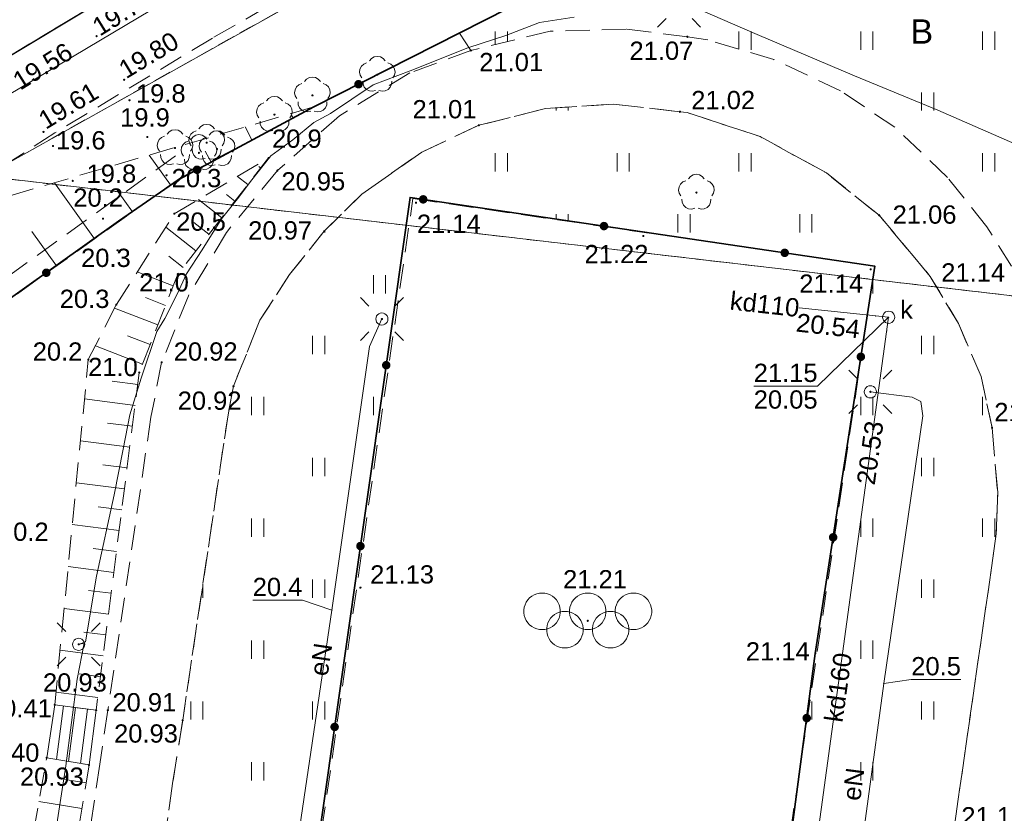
# Model space of a CAD drawing. Extents: x 7395144 to 7395446, y 6007497 to 6007827.
# Tile 42 of 62: x 7395255 to 7395296, y 6007744 to 6007776. Entities that reach past the tile are written whole.
import ezdxf
from ezdxf.enums import TextEntityAlignment as Align

# ---------------------------------------------------------------- set-up
doc = ezdxf.new("R2010")
doc.units = 0
doc.header["$PDSIZE"] = 0.75
for name, pattern in [('PRZER1-1', [2, 1, -1]), ('PRZER2-1', [3, 2, -1]), ('PRZER3-1', [4, 3, -1])]:
    doc.linetypes.add(name, pattern=pattern)
doc.layers.get('0').update_dxf_attribs({"linetype": 'CONTINUOUS', "lineweight": 13})
for name, color, linetype, lineweight in [('GESDZI', 7, 'CONTINUOUS', 18), ('GSLKOG', 7, 'CONTINUOUS', 35), ('GSLKRW', 7, 'CONTINUOUS', 25), ('GSLTZI', 7, 'PRZER2-1', 18), ('GSPWPN', 7, 'CONTINUOUS', 13), ('GSPWPN_O', 7, 'CONTINUOUS', 13), ('GSPWPS', 7, 'CONTINUOUS', 13), ('GSPWPS_O', 7, 'CONTINUOUS', 13), ('GSSKOA', 7, 'PRZER3-1', 18), ('GSSKOD', 7, 'PRZER2-1', 18), ('GSSSCK', 7, 'CONTINUOUS', 18), ('GSSSPS', 7, 'PRZER2-1', 18), ('GSSUTR', 7, 'PRZER2-1', 18), ('GSSZSN', 7, 'PRZER2-1', 18), ('GULSPR', 7, 'CONTINUOUS', 18), ('GUPELA', 7, 'CONTINUOUS', 18), ('GUPPRZ', 7, 'CONTINUOUS', 18), ('GUPPRZ_O', 7, 'CONTINUOUS', 18)]:
    doc.layers.add(name, color=color, linetype=linetype, lineweight=lineweight)
for name, color, linetype, lineweight, true_color in [('GESUZY', 7, 'PRZER1-1', 18, 0x008000), ('GESUZY_O', 7, 'PRZER1-1', 18, 0x008000), ('GSPRDL', 7, 'CONTINUOUS', 18, 0x008000), ('GULEPR', 1, 'CONTINUOUS', 18, 0xff0000), ('GULEPR_O', 1, 'CONTINUOUS', 18, 0xff0000), ('GULKPR', 7, 'CONTINUOUS', 18, 0x803300), ('GULKPR_O', 7, 'CONTINUOUS', 18, 0x803300), ('GUPKSD', 7, 'CONTINUOUS', 18, 0x803300), ('GUPKSD_O', 7, 'CONTINUOUS', 18, 0x803300)]:
    doc.layers.add(name, color=color, linetype=linetype, lineweight=lineweight, true_color=true_color)
doc.styles.add('GEO-INFO', font='arial.ttf')
pattern_1 = [(90, (7390000, 6000000), (-2.5, 2.5), [0.75, -4.25]), (90, (7390000.5, 6000000), (-2.5, 2.5), [0.75, -4.25])]

# ---------------------------------------------------------------- blocks, each defined once
blk = doc.blocks.new('KOLO')
blk.add_hatch(color=0).paths.add_polyline_path([(-0.5, 0), (-0.482963, -0.12941), (-0.433013, -0.25), (-0.353553, -0.353553), (-0.25, -0.433013), (-0.12941, -0.482963), (0, -0.5), (0.12941, -0.482963), (0.25, -0.433013), (0.353553, -0.353553), (0.433013, -0.25), (0.482963, -0.12941), (0.5, 0), (0.482963, 0.12941), (0.433013, 0.25), (0.353553, 0.353553), (0.25, 0.433013), (0.12941, 0.482963), (0, 0.5), (-0.12941, 0.482963), (-0.25, 0.433013), (-0.353553, 0.353553), (-0.433013, 0.25), (-0.482963, 0.12941)])
blk = doc.blocks.new('BUBS05')
at = {"color": 0}
for points in [[(-3.75, 2.25), (-3.526437, 2.233246), (-3.307867, 2.183359), (-3.099174, 2.101453), (-2.90502, 1.989358), (-2.729741, 1.849578), (-2.577253, 1.685235), (-2.450962, 1.5), (-2.353689, 1.298012), (-2.287608, 1.083781), (-2.254194, 0.862095), (-2.254194, 0.637905), (-2.287608, 0.416219), (-2.353689, 0.201988), (-2.450962, 0), (-2.577253, -0.185235), (-2.729741, -0.349578), (-2.90502, -0.489358), (-3.099174, -0.601453), (-3.307867, -0.683359), (-3.526437, -0.733246), (-3.75, -0.75), (-3.973563, -0.733246), (-4.192133, -0.683359), (-4.400826, -0.601453), (-4.59498, -0.489358), (-4.770259, -0.349578), (-4.922747, -0.185235), (-5.049038, 0), (-5.146311, 0.201988), (-5.212392, 0.416219), (-5.245806, 0.637905), (-5.245806, 0.862095), (-5.212392, 1.083781), (-5.146311, 1.298012), (-5.049038, 1.5), (-4.922747, 1.685235), (-4.770259, 1.849578), (-4.59498, 1.989358), (-4.400826, 2.101453), (-4.192133, 2.183359), (-3.973563, 2.233246)], [(0, 2.25), (0.223563, 2.233246), (0.442133, 2.183359), (0.650826, 2.101453), (0.84498, 1.989358), (1.020259, 1.849578), (1.172747, 1.685235), (1.299038, 1.5), (1.396311, 1.298012), (1.462392, 1.083781), (1.495806, 0.862095), (1.495806, 0.637905), (1.462392, 0.416219), (1.396311, 0.201988), (1.299038, 0), (1.172747, -0.185235), (1.020259, -0.349578), (0.84498, -0.489358), (0.650826, -0.601453), (0.442133, -0.683359), (0.223563, -0.733246), (0, -0.75), (-0.223563, -0.733246), (-0.442133, -0.683359), (-0.650826, -0.601453), (-0.84498, -0.489358), (-1.020259, -0.349578), (-1.172747, -0.185235), (-1.299038, 0), (-1.396311, 0.201988), (-1.462392, 0.416219), (-1.495806, 0.637905), (-1.495806, 0.862095), (-1.462392, 1.083781), (-1.396311, 1.298012), (-1.299038, 1.5), (-1.172747, 1.685235), (-1.020259, 1.849578), (-0.84498, 1.989358), (-0.650826, 2.101453), (-0.442133, 2.183359), (-0.223563, 2.233246)], [(3.75, 2.25), (3.973563, 2.233246), (4.192133, 2.183359), (4.400826, 2.101453), (4.59498, 1.989358), (4.770259, 1.849578), (4.922747, 1.685235), (5.049038, 1.5), (5.146311, 1.298012), (5.212392, 1.083781), (5.245806, 0.862095), (5.245806, 0.637905), (5.212392, 0.416219), (5.146311, 0.201988), (5.049038, 0), (4.922747, -0.185235), (4.770259, -0.349578), (4.59498, -0.489358), (4.400826, -0.601453), (4.192133, -0.683359), (3.973563, -0.733246), (3.75, -0.75), (3.526437, -0.733246), (3.307867, -0.683359), (3.099174, -0.601453), (2.90502, -0.489358), (2.729741, -0.349578), (2.577253, -0.185235), (2.450962, 0), (2.353689, 0.201988), (2.287608, 0.416219), (2.254194, 0.637905), (2.254194, 0.862095), (2.287608, 1.083781), (2.353689, 1.298012), (2.450962, 1.5), (2.577253, 1.685235), (2.729741, 1.849578), (2.90502, 1.989358), (3.099174, 2.101453), (3.307867, 2.183359), (3.526437, 2.233246)], [(-1.875, 0.75), (-1.651437, 0.733246), (-1.432867, 0.683359), (-1.224174, 0.601453), (-1.03002, 0.489358), (-0.854741, 0.349578), (-0.702253, 0.185235), (-0.575962, 0), (-0.478689, -0.201988), (-0.412608, -0.416219), (-0.379194, -0.637905), (-0.379194, -0.862095), (-0.412608, -1.083781), (-0.478689, -1.298012), (-0.575962, -1.5), (-0.702253, -1.685235), (-0.854741, -1.849578), (-1.03002, -1.989358), (-1.224174, -2.101453), (-1.432867, -2.183359), (-1.651437, -2.233246), (-1.875, -2.25), (-2.098563, -2.233246), (-2.317133, -2.183359), (-2.525826, -2.101453), (-2.71998, -1.989358), (-2.895259, -1.849578), (-3.047747, -1.685235), (-3.174038, -1.5), (-3.271311, -1.298012), (-3.337392, -1.083781), (-3.370806, -0.862095), (-3.370806, -0.637905), (-3.337392, -0.416219), (-3.271311, -0.201988), (-3.174038, 0), (-3.047747, 0.185235), (-2.895259, 0.349578), (-2.71998, 0.489358), (-2.525826, 0.601453), (-2.317133, 0.683359), (-2.098563, 0.733246)], [(1.875, 0.75), (2.098563, 0.733246), (2.317133, 0.683359), (2.525826, 0.601453), (2.71998, 0.489358), (2.895259, 0.349578), (3.047747, 0.185235), (3.174038, 0), (3.271311, -0.201988), (3.337392, -0.416219), (3.370806, -0.637905), (3.370806, -0.862095), (3.337392, -1.083781), (3.271311, -1.298012), (3.174038, -1.5), (3.047747, -1.685235), (2.895259, -1.849578), (2.71998, -1.989358), (2.525826, -2.101453), (2.317133, -2.183359), (2.098563, -2.233246), (1.875, -2.25), (1.651437, -2.233246), (1.432867, -2.183359), (1.224174, -2.101453), (1.03002, -1.989358), (0.854741, -1.849578), (0.702253, -1.685235), (0.575962, -1.5), (0.478689, -1.298012), (0.412608, -1.083781), (0.379194, -0.862095), (0.379194, -0.637905), (0.412608, -0.416219), (0.478689, -0.201988), (0.575962, 0), (0.702253, 0.185235), (0.854741, 0.349578), (1.03002, 0.489358), (1.224174, 0.601453), (1.432867, 0.683359), (1.651437, 0.733246)]]:
    blk.add_lwpolyline(points, close=True, dxfattribs=at)
blk = doc.blocks.new('SPDLP')
blk.add_hatch(color=0).paths.add_polyline_path([(0, -0.09), (0.027812, -0.085595), (0.052901, -0.072812), (0.072812, -0.052901), (0.085595, -0.027812), (0.09, 0), (0.085595, 0.027812), (0.072812, 0.052901), (0.052901, 0.072812), (0.027812, 0.085595), (0, 0.09), (-0.027812, 0.085595), (-0.052901, 0.072812), (-0.072812, 0.052901), (-0.085595, 0.027812), (-0.09, 0), (-0.085595, -0.027812), (-0.072812, -0.052901), (-0.052901, -0.072812), (-0.027812, -0.085595)])
at = {"color": 0}
for points in [[(-1.271938, -0.268652), (-1.40916, -0.048001), (-1.462858, 0.20623), (-1.426585, 0.463525), (-1.304695, 0.693003), (-1.11182, 0.867117), (-0.871109, 0.964971)], [(-0.648554, 1.126667), (-0.481106, 1.325358), (-0.255912, 1.454989), (0, 1.5), (0.255912, 1.454989), (0.481106, 1.325358), (0.648554, 1.126667)], [(0.871109, 0.964971), (1.11182, 0.867117), (1.304695, 0.693003), (1.426585, 0.463525), (1.462858, 0.20623), (1.40916, -0.048001), (1.271938, -0.268652)], [(-0.137547, -1.292703), (-0.389802, -1.355024), (-0.648184, -1.327532), (-0.881678, -1.213525), (-1.062258, -1.026689), (-1.168249, -0.78945), (-1.186929, -0.530282)], [(1.186929, -0.530282), (1.168249, -0.78945), (1.062258, -1.026689), (0.881678, -1.213525), (0.648184, -1.327532), (0.389802, -1.355024), (0.137547, -1.292703)]]:
    blk.add_lwpolyline(points, dxfattribs=at)
blk = doc.blocks.new('SUEO')
blk.add_hatch(color=0).paths.add_polyline_path([(-0.002174, 0.089974), (0.023762, 0.086807), (0.042561, 0.0793), (0.060131, 0.066965), (0.076266, 0.047786), (0.086234, 0.025762), (0.089972, 0.002226), (0.088646, -0.015553), (0.081114, -0.038994), (0.066834, -0.060276), (0.049699, -0.075033), (0.027576, -0.085671), (0.004027, -0.08991), (-0.019639, -0.087831), (-0.040932, -0.080154), (-0.059082, -0.067892), (-0.073734, -0.051607), (-0.08374, -0.032979), (-0.089221, -0.011817), (-0.089063, 0.012951), (-0.082571, 0.035806), (-0.069528, 0.057148), (-0.048957, 0.075519), (-0.026898, 0.085887)])
at = {"color": 0}
for points in [[(-1.767767, 1.767767), (-1.06066, 1.06066)], [(1.767767, 1.767767), (1.06066, 1.06066)], [(-1.767767, -1.767767), (-1.06066, -1.06066)], [(1.767767, -1.767767), (1.06066, -1.06066)]]:
    blk.add_lwpolyline(points, dxfattribs=at)
blk = doc.blocks.new('POINT')
at = {"color": 0}
blk.add_point((0, 0), dxfattribs=at)
blk = doc.blocks.new('OKRAG_PELNY')
at = {"color": 0}
blk.add_lwpolyline([(0, 0.5), (0.12941, 0.482963), (0.25, 0.433013), (0.353553, 0.353553), (0.433013, 0.25), (0.482963, 0.12941), (0.5, 0), (0.482963, -0.12941), (0.433013, -0.25), (0.353553, -0.353553), (0.25, -0.433013), (0.12941, -0.482963), (0, -0.5), (-0.12941, -0.482963), (-0.25, -0.433013), (-0.353553, -0.353553), (-0.433013, -0.25), (-0.482963, -0.12941), (-0.5, 0), (-0.482963, 0.12941), (-0.433013, 0.25), (-0.353553, 0.353553), (-0.25, 0.433013), (-0.12941, 0.482963)], close=True, dxfattribs=at)

msp = doc.modelspace()

# ---------------------------------------------------------------- hatches: boundary and pattern name
at = {"layer": 'GSSUTR', "linetype": 'Continuous', "lineweight": 18}
h = msp.add_hatch(dxfattribs=at)
h.set_pattern_fill('PTTU04', scale=0.5, style=0)
h.set_pattern_definition(pattern_1)
h.paths.add_polyline_path([(7395304.322, 6007762.914), (7395304.112, 6007766.82), (7395303.738, 6007767.661), (7395302.407, 6007770.094), (7395299.421, 6007775.441), (7395294.461, 6007784.75), (7395293.496, 6007785.824), (7395273.533, 6007775.69), (7395274.002, 6007774.974), (7395277.262, 6007775.762), (7395280.382, 6007775.846), (7395282.888, 6007775.535), (7395283.723, 6007775.407), (7395286.432, 6007774.603), (7395289.174, 6007773.317), (7395291.403, 6007771.819), (7395293.571, 6007769.763), (7395295.18, 6007767.739), (7395296.195, 6007766.123), (7395304.333, 6007762.311)], flags=0)
h = msp.add_hatch(dxfattribs=at)
h.set_pattern_fill('PTTU04', scale=0.5, style=0)
h.set_pattern_definition(pattern_1)
h.paths.add_polyline_path([(7395295.395, 6007759.483), (7395294.943, 6007761.592), (7395294.013, 6007763.758), (7395292.861, 6007765.696), (7395290.759, 6007768.209), (7395288.593, 6007769.944), (7395285.873, 6007771.44), (7395282.883, 6007772.42), (7395282.584, 6007772.457), (7395279.848, 6007772.771), (7395277.063, 6007772.588), (7395274.329, 6007771.901), (7395271.984, 6007770.801), (7395269.522, 6007769.077), (7395267.984, 6007767.551), (7395266.562, 6007765.778), (7395265.344, 6007763.904), (7395264.259, 6007761.19), (7395264.033, 6007760.021), (7395262.173, 6007747.475), (7395261.772, 6007744.973), (7395259.026, 6007725.967), (7395258.432, 6007721.823), (7395258.017, 6007719.443), (7395255.78, 6007703.933), (7395253.995, 6007691.653), (7395252.173, 6007678.714), (7395252.086, 6007676.826), (7395252.363, 6007674.457), (7395253.028, 6007672.215), (7395253.82, 6007670.278), (7395254.674, 6007668.717), (7395256.092, 6007666.874), (7395257.678, 6007665.322), (7395259.18, 6007664.09), (7395261.49, 6007662.88), (7395261.88, 6007663.79), (7395263.835, 6007663.155), (7395264.35, 6007666.97), (7395264.6, 6007668.47), (7395256.91, 6007669.58), (7395257.68, 6007674.85), (7395265.36, 6007673.74), (7395265.37, 6007674.19), (7395265.41, 6007674.56), (7395265.457, 6007674.955), (7395254.81, 6007676.48), (7395254.828, 6007676.605), (7395253.14, 6007676.85), (7395261.63, 6007736.28), (7395283.549, 6007733.182), (7395283.759, 6007734.587), (7395267.02, 6007737), (7395271.62, 6007768.89), (7395290.58, 6007766.12), (7395287.556, 6007745.821), (7395286.05, 6007734.09), (7395292.41, 6007733.25), (7395292.875, 6007736.502), (7395292.95, 6007737.01), (7395293.836, 6007743.044), (7395295.57, 6007755.126), (7395295.625, 6007756.826)], flags=0)

# ---------------------------------------------------------------- linework, layer by layer
at = {"layer": 'GESDZI', "color": 7, "linetype": 'Continuous', "lineweight": 18, "elevation": 10.22}
msp.add_lwpolyline([(7395316.154, 6007800.694), (7395307.23, 6007797.53), (7395290, 6007789.52), (7395285.2, 6007787.28), (7395254.04, 6007769.81), (7395228.84, 6007751.29), (7395208.88, 6007732.82), (7395196.33, 6007721.2), (7395179.58, 6007705.58), (7395163.9, 6007690.95), (7395163.839, 6007690.893)], dxfattribs=at)
for points in [[(7395290, 6007789.52), (7395313.94, 6007762.83), (7395303.63, 6007764.04), (7395254.04, 6007769.81), (7395285.2, 6007787.28)], [(7395208.88, 6007732.82), (7395228.84, 6007751.29), (7395254.04, 6007769.81), (7395303.63, 6007764.04), (7395313.94, 6007762.83), (7395315.59, 6007761.16), (7395354.5, 6007757.04), (7395348.25, 6007694.55), (7395349.93, 6007694.27), (7395348.19, 6007686.54), (7395384.8, 6007680.52), (7395392.56, 6007656.98), (7395381.64, 6007573.08), (7395380.93, 6007567.64), (7395298.02, 6007582.09), (7395291.04, 6007582.64), (7395274.2, 6007590.33), (7395241.23, 6007663.62), (7395237.48, 6007672.95)]]:
    msp.add_lwpolyline(points, close=True, dxfattribs=at)
at = {"layer": 'GESUZY', "color": 96, "linetype": 'PRZER1-1', "lineweight": 18, "ltscale": 0.5, "true_color": 0x008000, "elevation": 10.08}
msp.add_lwpolyline([(7395316.154, 6007800.694), (7395307.23, 6007797.53), (7395290, 6007789.52), (7395285.2, 6007787.28), (7395254.04, 6007769.81), (7395228.84, 6007751.29), (7395208.88, 6007732.82), (7395196.33, 6007721.2), (7395179.58, 6007705.58), (7395163.9, 6007690.95), (7395163.839, 6007690.893)], dxfattribs=at)
for points in [[(7395313.94, 6007762.83), (7395303.63, 6007764.04), (7395254.04, 6007769.81), (7395285.2, 6007787.28), (7395290, 6007789.52)], [(7395208.88, 6007732.82), (7395228.84, 6007751.29), (7395254.04, 6007769.81), (7395303.63, 6007764.04), (7395313.94, 6007762.83), (7395315.59, 6007761.16), (7395354.5, 6007757.04), (7395348.25, 6007694.55), (7395349.93, 6007694.27), (7395348.19, 6007686.54), (7395384.8, 6007680.52), (7395392.56, 6007656.98), (7395381.64, 6007573.08), (7395380.93, 6007567.64), (7395298.02, 6007582.09), (7395291.04, 6007582.64), (7395274.2, 6007590.33), (7395241.23, 6007663.62), (7395237.48, 6007672.95)]]:
    msp.add_lwpolyline(points, close=True, dxfattribs=at)
at = {"layer": 'GSLKOG', "color": 7, "linetype": 'Continuous', "lineweight": 35, "elevation": 10.18}
for points in [[(7395234.611, 6007750.202), (7395259.54, 6007767.96), (7395262.01, 6007769.67), (7395267.551, 6007772.654), (7395293.496, 6007785.824), (7395315.671, 6007761.134), (7395338.368, 6007758.631), (7395354.445, 6007757.033), (7395350.676, 6007719.883), (7395348.157, 6007694.593)], [(7395286, 6007734.11), (7395288.14, 6007750.22), (7395290.58, 6007766.12), (7395271.51, 6007768.94), (7395266.76, 6007735.63), (7395285.84, 6007732.91), (7395290.9, 6007732.19)]]:
    msp.add_lwpolyline(points, dxfattribs=at)
at = {"layer": 'GSLKRW', "color": 7, "linetype": 'Continuous', "lineweight": 25, "elevation": 10.18}
msp.add_lwpolyline([(7395190.59, 6007720.92), (7395199.02, 6007728.86), (7395215.01, 6007743.78), (7395222.05, 6007750.31), (7395226.876, 6007754.403), (7395231.406, 6007758.008), (7395235.587, 6007761.256), (7395239.84, 6007764.42), (7395243.637, 6007767.141), (7395248.68, 6007770.66), (7395255.035, 6007774.726), (7395261.619, 6007778.696), (7395267.782, 6007782.233), (7395276.765, 6007787.136), (7395285.99, 6007791.92), (7395293.745, 6007795.686), (7395300.896, 6007798.845), (7395305.97, 6007800.95), (7395310.99, 6007802.887)], dxfattribs=at)
at = {"layer": 'GSLTZI', "color": 7, "linetype": 'PRZER2-1', "lineweight": 18, "ltscale": 0.5, "elevation": 10.1}
msp.add_lwpolyline([(7395212.324, 6007728.482), (7395240.365, 6007755.172), (7395262.02, 6007770.753)], dxfattribs=at)
at = {"layer": 'GSSKOA', "color": 7, "linetype": 'PRZER3-1', "lineweight": 18, "ltscale": 0.5, "elevation": 10.18}
msp.add_lwpolyline([(7395310.99, 6007802.887), (7395305.97, 6007800.95), (7395300.896, 6007798.845), (7395293.745, 6007795.686), (7395285.99, 6007791.92), (7395276.765, 6007787.136), (7395267.782, 6007782.233), (7395261.619, 6007778.696), (7395255.035, 6007774.726), (7395248.68, 6007770.66), (7395243.637, 6007767.141), (7395239.84, 6007764.42), (7395235.587, 6007761.256), (7395231.406, 6007758.008), (7395226.876, 6007754.403), (7395222.05, 6007750.31), (7395215.01, 6007743.78), (7395199.02, 6007728.86), (7395190.59, 6007720.92), (7395189.738, 6007719.983), (7395189.045, 6007718.813), (7395188.56, 6007716.81), (7395188.617, 6007714.469)], dxfattribs=at)
at = {"layer": 'GSSKOD', "color": 7, "linetype": 'PRZER2-1', "lineweight": 18, "ltscale": 0.5, "elevation": 10.18}
for points in [[(7395199.02, 6007728.86), (7395215.01, 6007743.78), (7395222.05, 6007750.31), (7395226.876, 6007754.403), (7395231.406, 6007758.008), (7395235.587, 6007761.256), (7395239.84, 6007764.42), (7395243.637, 6007767.141), (7395248.68, 6007770.66), (7395255.035, 6007774.726), (7395261.619, 6007778.696), (7395267.782, 6007782.233), (7395276.765, 6007787.136), (7395285.99, 6007791.92), (7395293.745, 6007795.686), (7395300.896, 6007798.845), (7395305.97, 6007800.95), (7395310.99, 6007802.887)], [(7395315.855, 6007800.821), (7395315, 6007800.51), (7395314.668, 6007799.212), (7395313.885, 6007795.982), (7395307.39, 6007797.56), (7395302.216, 6007795.408), (7395295.324, 6007792.366), (7395287.58, 6007788.61), (7395278.417, 6007783.857), (7395269.53, 6007779), (7395263.399, 6007775.484), (7395256.924, 6007771.586), (7395250.69, 6007767.58), (7395245.59, 6007764.021), (7395242.05, 6007761.47), (7395237.818, 6007758.326), (7395233.67, 6007755.09), (7395229.165, 6007751.541), (7395224.5, 6007747.58), (7395217.58, 6007741.17)], [(7395296.195, 6007766.123), (7395295.18, 6007767.739), (7395293.571, 6007769.763), (7395291.403, 6007771.819), (7395289.174, 6007773.317), (7395286.432, 6007774.603), (7395283.723, 6007775.407), (7395282.888, 6007775.535), (7395280.382, 6007775.846), (7395277.262, 6007775.762), (7395274.002, 6007774.974), (7395271.496, 6007774.054), (7395268.612, 6007772.293), (7395266.061, 6007770.043), (7395263.975, 6007767.507), (7395262.405, 6007764.901), (7395261.309, 6007762.168), (7395260.872, 6007759.919), (7395259.1, 6007747.89), (7395258.77, 6007745.68), (7395255.68, 6007724.69)], [(7395259.026, 6007725.967), (7395261.772, 6007744.973), (7395262.173, 6007747.475), (7395264.033, 6007760.021), (7395264.259, 6007761.19), (7395265.344, 6007763.904), (7395266.562, 6007765.778), (7395267.984, 6007767.551), (7395269.522, 6007769.077), (7395271.984, 6007770.801), (7395274.329, 6007771.901), (7395277.063, 6007772.588), (7395279.848, 6007772.771), (7395282.584, 6007772.457), (7395282.883, 6007772.42), (7395285.873, 6007771.44), (7395288.593, 6007769.944), (7395290.759, 6007768.209), (7395292.861, 6007765.696), (7395294.013, 6007763.758), (7395294.943, 6007761.592), (7395295.395, 6007759.483), (7395295.625, 6007756.826), (7395295.57, 6007755.126), (7395293.836, 6007743.044)]]:
    msp.add_lwpolyline(points, dxfattribs=at)
at = {"layer": 'GSSSCK', "color": 7, "linetype": 'Continuous', "lineweight": 18, "elevation": 10.18}
msp.add_lwpolyline([(7395258.62, 6007747.89), (7395256.92, 6007748.11), (7395256.59, 6007745.94), (7395258.33, 6007745.64)], close=True, dxfattribs=at)
at = {"layer": 'GSSSCK', "color": 7, "linetype": 'Continuous', "lineweight": 18, "elevation": 10.18, "flags": 128}
for points in [[(7395257.274, 6007748.064), (7395256.99, 6007745.871)], [(7395257.77, 6007748), (7395257.483, 6007745.786)], [(7395258.266, 6007747.936), (7395257.977, 6007745.701)]]:
    msp.add_lwpolyline(points, dxfattribs=at)
at = {"layer": 'GSSSPS', "color": 7, "linetype": 'PRZER2-1', "lineweight": 18, "ltscale": 0.5, "elevation": 10.1}
msp.add_lwpolyline([(7395271.62, 6007768.89), (7395290.58, 6007766.12), (7395285.86, 6007734.44), (7395285.842, 6007734.321), (7395283.89, 6007734.57), (7395283.759, 6007734.587), (7395267.02, 6007737)], close=True, dxfattribs=at)
at = {"layer": 'GSSUTR', "color": 7, "linetype": 'PRZER2-1', "lineweight": 18, "ltscale": 0.5, "elevation": 10.1}
msp.add_lwpolyline([(7395273.533, 6007775.69), (7395293.496, 6007785.824), (7395294.461, 6007784.75), (7395299.421, 6007775.441), (7395302.407, 6007770.094), (7395303.738, 6007767.661), (7395304.112, 6007766.82), (7395304.322, 6007762.914), (7395304.333, 6007762.311), (7395296.195, 6007766.123), (7395295.18, 6007767.739), (7395293.571, 6007769.763), (7395291.403, 6007771.819), (7395289.174, 6007773.317), (7395286.432, 6007774.603), (7395283.723, 6007775.407), (7395282.888, 6007775.535), (7395280.382, 6007775.846), (7395277.262, 6007775.762), (7395274.002, 6007774.974)], close=True, dxfattribs=at)
for points in [[(7395293.836, 6007743.044), (7395295.57, 6007755.126), (7395295.625, 6007756.826), (7395295.395, 6007759.483), (7395294.943, 6007761.592), (7395294.013, 6007763.758), (7395292.861, 6007765.696), (7395290.759, 6007768.209), (7395288.593, 6007769.944), (7395285.873, 6007771.44), (7395282.883, 6007772.42), (7395282.584, 6007772.457), (7395279.848, 6007772.771), (7395277.063, 6007772.588), (7395274.329, 6007771.901), (7395271.984, 6007770.801), (7395269.522, 6007769.077), (7395267.984, 6007767.551), (7395266.562, 6007765.778), (7395265.344, 6007763.904), (7395264.259, 6007761.19), (7395264.033, 6007760.021), (7395262.173, 6007747.475), (7395261.772, 6007744.973), (7395259.026, 6007725.967)], [(7395267.02, 6007737), (7395271.62, 6007768.89), (7395290.58, 6007766.12), (7395287.556, 6007745.821), (7395286.05, 6007734.09)]]:
    msp.add_lwpolyline(points, dxfattribs=at)
at = {"layer": 'GSSZSN', "color": 7, "linetype": 'PRZER2-1', "lineweight": 18, "ltscale": 0.5, "elevation": 10.06}
for points in [[(7395267.551, 6007772.654), (7395255.054, 6007769.002), (7395242.242, 6007760.82), (7395226.933, 6007748.512), (7395214.787, 6007738.558), (7395219.808, 6007734.858)], [(7395219.808, 6007734.858), (7395230.583, 6007745.645), (7395234.611, 6007750.202), (7395246.833, 6007758.9), (7395259.056, 6007767.597), (7395262.078, 6007769.747), (7395267.551, 6007772.654)], [(7395258.62, 6007747.89), (7395256.92, 6007748.11), (7395258.3, 6007762.28), (7395259.45, 6007764.54), (7395261.83, 6007768.27), (7395265.7, 6007770.56)], [(7395265.7, 6007770.56), (7395261.97, 6007765.79), (7395260.39, 6007761.75), (7395258.62, 6007747.89)], [(7395279.72, 6007654.04), (7395270.56, 6007654.44), (7395257.33, 6007656.2), (7395249.42, 6007664.79), (7395245.82, 6007673.78), (7395245.63, 6007678.81), (7395249.03, 6007703), (7395256.59, 6007745.94), (7395258.33, 6007745.64)], [(7395258.33, 6007745.64), (7395251.25, 6007702.81), (7395248.12, 6007679.12), (7395248.78, 6007672), (7395252.63, 6007664.56), (7395258.89, 6007657.66), (7395266.56, 6007656.22), (7395277.29, 6007657.6), (7395279.72, 6007654.04)]]:
    msp.add_lwpolyline(points, dxfattribs=at)
at = {"layer": 'GSSZSN', "color": 7, "linetype": 'Continuous', "lineweight": 18, "elevation": 10.06, "flags": 128}
for points in [[(7395266.705, 6007772.205), (7395266.659, 6007772.292)], [(7395265.015, 6007771.307), (7395264.737, 6007771.832)], [(7395263.325, 6007770.41), (7395263.093, 6007770.846)], [(7395261.67, 6007769.456), (7395260.799, 6007770.681)], [(7395265.378, 6007770.148), (7395265.297, 6007770.211)], [(7395258.551, 6007767.238), (7395256.91, 6007769.544)], [(7395264.846, 6007769.468), (7395264.419, 6007769.802)], [(7395260.11, 6007768.347), (7395259.482, 6007769.23)], [(7395263.782, 6007768.107), (7395262.822, 6007768.857)], [(7395264.314, 6007768.787), (7395263.967, 6007769.058)], [(7395263.25, 6007767.427), (7395262.637, 6007767.906)], [(7395256.992, 6007766.128), (7395255.986, 6007767.542)], [(7395262.718, 6007766.746), (7395261.477, 6007767.717)], [(7395262.186, 6007766.066), (7395261.598, 6007766.525)], [(7395261.783, 6007765.312), (7395260.31, 6007765.888)], [(7395261.468, 6007764.507), (7395260.652, 6007764.826)], [(7395261.154, 6007763.703), (7395259.378, 6007764.398)], [(7395260.839, 6007762.899), (7395259.912, 6007763.261)], [(7395260.525, 6007762.094), (7395258.59, 6007762.851)], [(7395260.327, 6007761.26), (7395259.277, 6007761.394)], [(7395260.218, 6007760.403), (7395258.143, 6007760.668)], [(7395260.109, 6007759.546), (7395259.084, 6007759.677)], [(7395259.999, 6007758.69), (7395257.976, 6007758.948)], [(7395259.89, 6007757.833), (7395258.891, 6007757.96)], [(7395259.78, 6007756.976), (7395257.808, 6007757.228)], [(7395259.671, 6007756.119), (7395258.698, 6007756.244)], [(7395259.562, 6007755.263), (7395257.64, 6007755.508)], [(7395259.452, 6007754.406), (7395258.504, 6007754.527)], [(7395259.343, 6007753.549), (7395257.473, 6007753.788)], [(7395259.233, 6007752.692), (7395258.311, 6007752.81)], [(7395259.124, 6007751.836), (7395257.305, 6007752.068)], [(7395259.014, 6007750.979), (7395258.118, 6007751.093)], [(7395258.905, 6007750.122), (7395257.138, 6007750.348)], [(7395258.796, 6007749.265), (7395257.925, 6007749.377)], [(7395258.686, 6007748.409), (7395256.97, 6007748.628)], [(7395258.209, 6007744.907), (7395257.334, 6007745.051)], [(7395258.034, 6007743.849), (7395256.273, 6007744.14)]]:
    msp.add_lwpolyline(points, dxfattribs=at)
at = {"layer": 'GULEPR', "color": 1, "linetype": 'Continuous', "lineweight": 18, "true_color": 0xff0000, "elevation": 10.14}
for points in [[(7395314.194, 6007759.274), (7395312.434, 6007761.137), (7395309.45, 6007763.869), (7395307.283, 6007765.837), (7395306.298, 6007766.764), (7395302.481, 6007768.403), (7395296.762, 6007770.949), (7395293.17, 6007772.523), (7395289.746, 6007773.935), (7395285.755, 6007775.635), (7395282.905, 6007776.857)], [(7395278.239, 6007776.335), (7395276.824, 6007776.118), (7395275.442, 6007775.594), (7395273.883, 6007775.081), (7395271.506, 6007774.135), (7395269.994, 6007773.569), (7395268.238, 6007772.381), (7395267.554, 6007772.017), (7395266.694, 6007771.307), (7395265.787, 6007770.652), (7395265.011, 6007769.657), (7395264.428, 6007768.878), (7395263.765, 6007768.055), (7395262.972, 6007766.782), (7395262.324, 6007765.804), (7395261.94, 6007764.963), (7395261.446, 6007763.976), (7395261.106, 6007763.438), (7395260.475, 6007761.518), (7395259.999, 6007760.02), (7395259.732, 6007758.612), (7395259.358, 6007756.727), (7395258.637, 6007753.388), (7395258.188, 6007750.693), (7395257.902, 6007750.591)], [(7395288.6, 6007733.39), (7395280.64, 6007734.34), (7395266.43, 6007736.23), (7395266.21, 6007736.57), (7395266.77, 6007740.97), (7395267.22, 6007742.07), (7395266.98, 6007743.12), (7395268.3, 6007752), (7395269.84, 6007762.82), (7395270.35, 6007763.95)], [(7395287.23, 6007739.1), (7395288.93, 6007738.8), (7395289.36, 6007738.95), (7395289.67, 6007739.51), (7395290.95, 6007748.98), (7395292.56, 6007759.97), (7395292.47, 6007760.56), (7395292.12, 6007760.74), (7395290.4, 6007760.96)], [(7395257.902, 6007750.591), (7395258.131, 6007750.639), (7395257.836, 6007749.162), (7395257.383, 6007745.603), (7395256.653, 6007740.915), (7395255.757, 6007733.973), (7395254.912, 6007728.275), (7395254.382, 6007724.312), (7395253.884, 6007722.531)]]:
    msp.add_lwpolyline(points, dxfattribs=at)
at = {"layer": 'GULKPR', "color": 36, "linetype": 'Continuous', "lineweight": 18, "true_color": 0x803300, "elevation": 10.14}
for points in [[(7395190.529, 6007714.182), (7395197.188, 6007729.935), (7395229.597, 6007758.028), (7395268.453, 6007781.163)], [(7395287.48, 6007764.409), (7395291.15, 6007764.02)], [(7395291.15, 6007764.02), (7395287.32, 6007736.11)]]:
    msp.add_lwpolyline(points, dxfattribs=at)
at = {"layer": 'GULSPR', "color": 7, "linetype": 'Continuous', "lineweight": 18, "elevation": 10.14}
for points in [[(7395266.98, 6007743.12), (7395268.3, 6007752), (7395269.84, 6007762.82), (7395270.35, 6007763.95)], [(7395290.4, 6007760.96), (7395292.12, 6007760.74), (7395292.47, 6007760.56), (7395292.56, 6007759.97), (7395290.95, 6007748.98), (7395289.67, 6007739.51)]]:
    msp.add_lwpolyline(points, dxfattribs=at)
at = {"layer": 'GUPPRZ_O', "color": 36, "linetype": 'Continuous', "lineweight": 9, "true_color": 0x803300, "elevation": 10.8, "flags": 128}
for points in [[(7395285.612, 6007761.191), (7395288.233, 6007761.193), (7395291.15, 6007764.02)], [(7395285.612, 6007761.191), (7395288.233, 6007761.193)]]:
    msp.add_lwpolyline(points, dxfattribs=at)
at = {"layer": 'GUPPRZ_O', "color": 1, "linetype": 'Continuous', "lineweight": 9, "true_color": 0xff0000, "elevation": 10.8, "flags": 128}
for points in [[(7395265.047, 6007752.405), (7395267.086, 6007752.407), (7395268.3, 6007752)], [(7395294.116, 6007749.154), (7395292.078, 6007749.152), (7395290.95, 6007748.98)]]:
    msp.add_lwpolyline(points, dxfattribs=at)

# ---------------------------------------------------------------- block references
at = {"layer": 'GSLKOG', "color": 7, "lineweight": 35, "xscale": 0.35, "yscale": 0.35}
for p in [(7395269.39, 6007773.587, 10.18), (7395262.763, 6007770.076, 10.18), (7395272.046, 6007768.861, 10.18), (7395279.466, 6007767.764, 10.18), (7395286.885, 6007766.666, 10.18), (7395256.575, 6007765.848, 10.18), (7395290.009, 6007762.399, 10.18), (7395270.528, 6007762.052, 10.18), (7395288.871, 6007754.986, 10.18), (7395269.469, 6007754.627, 10.18), (7395287.787, 6007747.565, 10.18), (7395268.41, 6007747.202, 10.18)]:
    msp.add_blockref('KOLO', p, dxfattribs=at)
at = {"layer": 'GSPRDL', "color": 96, "lineweight": 18, "true_color": 0x008000, "xscale": 0.5, "yscale": 0.5}
for p in [(7395270.16, 6007773.98, 10.12), (7395267.5, 6007773.13, 10.12), (7395265.94, 6007772.34, 10.12), (7395263.16, 6007771.19, 10.12), (7395261.86, 6007770.97, 10.12), (7395263.58, 6007770.93, 10.12), (7395262.84, 6007770.77, 10.12), (7395283.26, 6007769.14, 10.12)]:
    msp.add_blockref('SPDLP', p, dxfattribs=at)
at = {"layer": 'GSPWPN', "color": 7, "lineweight": 13, "xscale": 0.09, "yscale": 0.09}
for p in [(7395259.99, 6007772.93, 10.08), (7395260.72, 6007771.42, 10.08), (7395256.85, 6007771.05, 10.08), (7395265.7, 6007770.56, 10.08), (7395257.66, 6007769.62, 10.08), (7395261.51, 6007769.85, 10.08), (7395261.83, 6007768.27, 10.08), (7395258.9, 6007768.07, 10.08), (7395259.5, 6007766.77, 10.08), (7395261.97, 6007765.79, 10.08), (7395259.45, 6007764.54, 10.08), (7395258.3, 6007762.28, 10.08), (7395260.39, 6007761.75, 10.08)]:
    msp.add_blockref('KOLO', p, dxfattribs=at)
at = {"layer": 'GSPWPS', "color": 7, "lineweight": 13, "xscale": 0.09, "yscale": 0.09}
for p in [(7395258.64, 6007775.56, 10.08), (7395282.888, 6007775.535, 10.08), (7395274.002, 6007774.974, 10.08), (7395259.77, 6007773.77, 10.08), (7395282.584, 6007772.457, 10.08), (7395274.329, 6007771.901, 10.08), (7395256.46, 6007771.63, 10.08), (7395266.061, 6007770.043, 10.08), (7395271.75, 6007768.72, 10.08), (7395290.759, 6007768.209, 10.08), (7395267.984, 6007767.551, 10.08), (7395281.08, 6007767.36, 10.08), (7395290.41, 6007765.99, 10.08), (7395261.309, 6007762.168, 10.08), (7395264.259, 6007761.19, 10.08), (7395295.395, 6007759.483, 10.08), (7395269.47, 6007752.92, 10.08), (7395278.8, 6007751.56, 10.08), (7395288.14, 6007750.22, 10.08), (7395256.92, 6007748.11, 10.08), (7395258.62, 6007747.89, 10.08), (7395259.101, 6007747.889, 10.08), (7395262.173, 6007747.475, 10.08), (7395256.59, 6007745.94, 10.08), (7395258.33, 6007745.64, 10.08)]:
    msp.add_blockref('KOLO', p, dxfattribs=at)
at = {"layer": 'GSSSPS', "color": 7, "lineweight": 18, "xscale": 0.5, "yscale": 0.5}
msp.add_blockref('BUBS05', (7395278.8, 6007751.571, 10.1), dxfattribs=at)
at = {"layer": 'GUPELA', "color": 7, "lineweight": 18, "xscale": 0.5, "yscale": 0.5}
for name, p in [('SUEO', (7395282.55, 6007776.816, 10.15)), ('SUEO', (7395270.35, 6007763.95, 10.15)), ('OKRAG_PELNY', (7395270.35, 6007763.95, 10.16)), ('SUEO', (7395290.4, 6007760.96, 10.15)), ('OKRAG_PELNY', (7395290.4, 6007760.96, 10.16)), ('SUEO', (7395257.902, 6007750.591, 10.15)), ('OKRAG_PELNY', (7395257.902, 6007750.591, 10.16))]:
    msp.add_blockref(name, p, dxfattribs=at)
at = {"layer": 'GUPKSD', "color": 36, "lineweight": 18, "true_color": 0x803300, "xscale": 0.5, "yscale": 0.5}
msp.add_blockref('OKRAG_PELNY', (7395291.15, 6007764.02, 10.16), dxfattribs=at)
at = {"layer": 'GUPPRZ', "color": 36, "lineweight": 18, "true_color": 0x803300}
for p in [(7395290.618, 6007764.076, 10.16), (7395291.15, 6007764.02, 10.16), (7395291.073, 6007763.457, 10.16)]:
    msp.add_blockref('POINT', p, dxfattribs=at)
at = {"layer": 'GUPPRZ', "color": 1, "lineweight": 18, "true_color": 0xff0000}
for p in [(7395268.3, 6007752, 10.16), (7395290.95, 6007748.98, 10.16)]:
    msp.add_blockref('POINT', p, dxfattribs=at)

# ---------------------------------------------------------------- texts
at = {"layer": 'GESUZY_O', "color": 96, "linetype": 'Continuous', "lineweight": 0, "true_color": 0x008000, "style": 'GEO-INFO'}
msp.add_text('B', height=1, dxfattribs=at).set_placement((7395292.511, 6007775.753, 10.8), align=Align.MIDDLE)
at = {"layer": 'GSPWPN_O', "color": 7, "linetype": 'Continuous', "lineweight": 0, "style": 'GEO-INFO'}
for s, p in [('19.8', (7395260.254, 6007772.608, 10.8)), ('19.9', (7395259.604, 6007771.626, 10.8)), ('19.6', (7395256.971, 6007770.686, 10.8)), ('20.9', (7395265.841, 6007770.753, 10.8)), ('19.8', (7395258.227, 6007769.314, 10.8)), ('20.3', (7395261.72, 6007769.134, 10.8)), ('20.2', (7395257.682, 6007768.335, 10.8)), ('20.5', (7395261.907, 6007767.348, 10.8)), ('20.3', (7395258.002, 6007765.86, 10.8)), ('21.0', (7395260.388, 6007764.854, 10.8)), ('20.3', (7395257.126, 6007764.177, 10.8)), ('20.2', (7395256.016, 6007762.014, 10.8)), ('21.0', (7395258.291, 6007761.379, 10.8)), ('20.2', (7395254.632, 6007754.617, 10.8))]:
    msp.add_text(s, height=0.75, dxfattribs=at).set_placement(p, align=Align.BOTTOM_LEFT)
at = {"layer": 'GSPWPS_O', "color": 7, "linetype": 'Continuous', "lineweight": 0, "style": 'GEO-INFO'}
for s, rotation, p in [('19.74', 31.6199, (7395258.886, 6007775.345, 10.8)), ('19.80', 31.1499, (7395259.964, 6007773.594, 10.8)), ('19.56', 31.9652, (7395255.626, 6007773.125, 10.8)), ('19.61', 31.1251, (7395256.667, 6007771.518, 10.8))]:
    msp.add_text(s, height=0.75, rotation=rotation, dxfattribs=at).set_placement(p, align=Align.BOTTOM_LEFT)
for s, p in [('21.07', (7395281.824, 6007774.963, 10.8)), ('21.01', (7395275.656, 6007774.498, 10.8)), ('21.02', (7395284.358, 6007772.938, 10.8)), ('21.01', (7395272.919, 6007772.562, 10.8)), ('20.95', (7395267.535, 6007769.601, 10.8)), ('21.06', (7395292.624, 6007768.237, 10.8)), ('21.14', (7395273.097, 6007767.866, 10.8)), ('20.97', (7395266.172, 6007767.587, 10.8)), ('21.22', (7395279.979, 6007766.622, 10.8)), ('21.14', (7395294.62, 6007765.867, 10.8)), ('21.14', (7395288.792, 6007765.408, 10.8)), ('20.92', (7395263.116, 6007762.615, 10.8)), ('20.92', (7395263.277, 6007760.597, 10.8)), ('21.12', (7395296.796, 6007760.136, 10.8)), ('21.13', (7395271.179, 6007753.464, 10.8)), ('21.21', (7395279.097, 6007753.271, 10.8)), ('21.14', (7395286.6, 6007750.311, 10.8)), ('20.91', (7395260.599, 6007748.216, 10.8)), ('20.93', (7395260.667, 6007746.933, 10.8)), ('21.10', (7395295.444, 6007743.535, 10.8))]:
    msp.add_text(s, height=0.75, rotation=0.0456, dxfattribs=at).set_placement(p, align=Align.MIDDLE)
for s, p in [('20.93', (7395256.438, 6007748.428, 10.8)), ('20.41', (7395254.178, 6007747.367, 10.8)), ('20.40', (7395253.672, 6007745.549, 10.8)), ('20.93', (7395255.492, 6007744.56, 10.8))]:
    msp.add_text(s, height=0.75, dxfattribs=at).set_placement(p, align=Align.BOTTOM_LEFT)
at = {"layer": 'GULEPR_O', "color": 1, "linetype": 'Continuous', "lineweight": 0, "true_color": 0xff0000, "style": 'GEO-INFO'}
for rotation, p in [(81.4056, (7395267.851, 6007749.972, 10.8)), (82.5515, (7395289.702, 6007744.853, 10.8))]:
    msp.add_text('eN', height=0.75, rotation=rotation, dxfattribs=at).set_placement(p, align=Align.MIDDLE)
at = {"layer": 'GULKPR_O', "color": 36, "linetype": 'Continuous', "lineweight": 0, "true_color": 0x803300, "style": 'GEO-INFO'}
for s, rotation, p in [('kd110', 353.7431, (7395286.065, 6007764.57, 10.8)), ('kd160', 81.9786, (7395289.065, 6007748.826, 10.8))]:
    msp.add_text(s, height=0.75, rotation=rotation, dxfattribs=at).set_placement(p, align=Align.MIDDLE)
at = {"layer": 'GUPKSD_O', "color": 36, "linetype": 'Continuous', "lineweight": 0, "true_color": 0x803300, "style": 'GEO-INFO'}
msp.add_text('k', height=0.75, dxfattribs=at).set_placement((7395292.146, 6007763.958, 10.8), align=Align.RIGHT)
at = {"layer": 'GUPPRZ_O', "color": 36, "linetype": 'Continuous', "lineweight": 0, "true_color": 0x803300, "style": 'GEO-INFO'}
for s, rotation, p in [('20.54', 353.7431, (7395288.666, 6007763.668, 10.8)), ('20.53', 81.9786, (7395290.386, 6007758.456, 10.8))]:
    msp.add_text(s, height=0.75, rotation=rotation, dxfattribs=at).set_placement(p, align=Align.MIDDLE)
for s, p in [('21.15', (7395285.612, 6007761.363, 10.8)), ('20.05', (7395285.613, 6007760.268, 10.8))]:
    msp.add_text(s, height=0.75, rotation=0.0456, dxfattribs=at).set_placement(p)
at = {"layer": 'GUPPRZ_O', "color": 1, "linetype": 'Continuous', "lineweight": 0, "true_color": 0xff0000, "style": 'GEO-INFO'}
for s, p in [('20.4', (7395266.066, 6007752.949, 10.8)), ('20.5', (7395293.097, 6007749.696, 10.8))]:
    msp.add_text(s, height=0.75, rotation=0.0456, dxfattribs=at).set_placement(p, align=Align.MIDDLE_CENTER)

doc.saveas('drawing.dxf')
